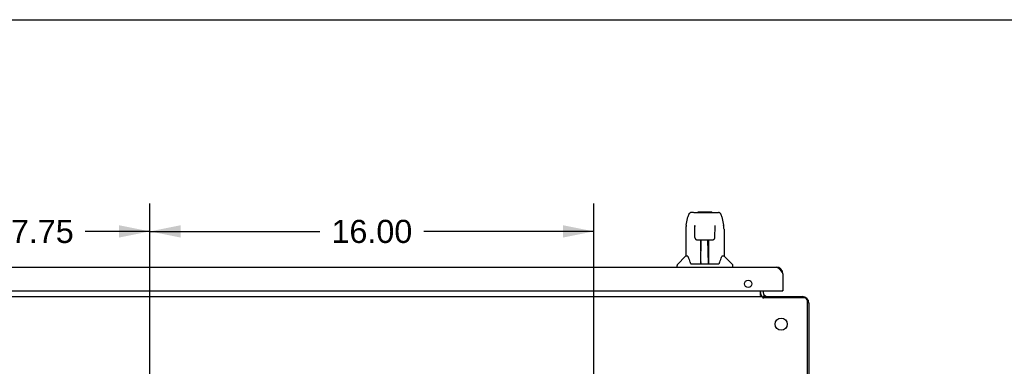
# Model space of a CAD drawing. Header units: inches. Extents: x 0 to 189, y 0 to 122.
# Tile 29 of 35: x 20 to 56, y 110 to 122. Entities that reach past the tile are written whole.
import ezdxf

# ---------------------------------------------------------------- set-up
doc = ezdxf.new("R2010")
doc.units = ezdxf.units.IN
doc.header["$LTSCALE"] = 10.388889
doc.header["$MEASUREMENT"] = 0
doc.layers.get('0').update_dxf_attribs({"linetype": 'CONTINUOUS'})
doc.layers.add('DIMENSIONS', color=7, linetype='CONTINUOUS')
doc.styles.get("Standard").update_dxf_attribs({"font": 'arial.ttf'})
doc.dimstyles.new('DIMSTYLE_1', dxfattribs={"dimtxt": 0.833333, "dimasz": 1.111111, "dimexe": 0.09, "dimexo": 0.07, "dimgap": 0.0375, "dimtad": 0, "dimtih": 1, "dimtoh": 1, "dimzin": 4, "dimdsep": 46, "dimtxsty": 'Standard', "dimblk": '_FILLED', "dimblk1": '_FILLED', "dimblk2": '_FILLED', "dimcen": 0.09, "dimazin": 1, "dimtfac": 1, "dimtdec": 3, "dimtofl": 0, "dimtmove": 0, "dimatfit": 3, "dimldrblk": '_FILLED', "dimfxl": 0, "dimtolj": 1, "dimtzin": 4, "dimarcsym": 0})

# ---------------------------------------------------------------- blocks, each defined once
blk = doc.blocks.new('_FILLED')
at = {"color": 0, "linetype": 'ByBlock'}
blk.add_solid([(0, 0), (-1, 0.2), (-1, -0.2)], dxfattribs=at)
blk = doc.blocks.new('*D24')
at = {"layer": 'DIMENSIONS', "color": 2, "linetype": 'Continuous'}
for p, q in [((17.223, 112.785), (17.223, 115.597)), ((24.971, 102.907), (24.971, 115.597)), ((17.223, 114.597), (19.548, 114.597)), ((24.971, 114.597), (22.646, 114.597))]:
    blk.add_line(p, q, dxfattribs=at)
at = {"layer": 'DIMENSIONS', "color": 2, "linetype": 'Continuous', "xscale": 1.1111111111, "yscale": 1.1111111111, "zscale": 1.1111111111, "rotation": 180}
blk.add_blockref('_FILLED', (17.223, 114.597), dxfattribs=at)
at = {"layer": 'DIMENSIONS', "color": 2, "linetype": 'Continuous', "xscale": 1.1111111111, "yscale": 1.1111111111, "zscale": 1.1111111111}
blk.add_blockref('_FILLED', (24.971, 114.597), dxfattribs=at)
at = {"layer": 'DIMENSIONS', "color": 2, "linetype": 'Continuous', "insert": (21.097, 115.014), "char_height": 0.8333, "width": 2.26456, "attachment_point": 2, "line_spacing_factor": 0.9}
blk.add_mtext('7.75', dxfattribs=at)
blk = doc.blocks.new('*D25')
at = {"layer": 'DIMENSIONS', "color": 2, "linetype": 'Continuous'}
for p, q in [((24.971, 102.907), (24.971, 115.597)), ((40.971, 102.907), (40.971, 115.597)), ((24.971, 114.597), (31.098, 114.597)), ((40.971, 114.597), (34.844, 114.597))]:
    blk.add_line(p, q, dxfattribs=at)
at = {"layer": 'DIMENSIONS', "color": 2, "linetype": 'Continuous', "xscale": 1.1111111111, "yscale": 1.1111111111, "zscale": 1.1111111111, "rotation": 180}
blk.add_blockref('_FILLED', (24.971, 114.597), dxfattribs=at)
at = {"layer": 'DIMENSIONS', "color": 2, "linetype": 'Continuous', "xscale": 1.1111111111, "yscale": 1.1111111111, "zscale": 1.1111111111}
blk.add_blockref('_FILLED', (40.971, 114.597), dxfattribs=at)
at = {"layer": 'DIMENSIONS', "color": 2, "linetype": 'Continuous', "insert": (32.971, 115.014), "char_height": 0.8333, "width": 2.91202, "attachment_point": 2, "line_spacing_factor": 0.9}
blk.add_mtext('16.00', dxfattribs=at)

msp = doc.modelspace()

# ---------------------------------------------------------------- linework, layer by layer
at = {"color": 7, "linetype": 'Continuous'}
for p, q in [((0, 122.222), (188.889, 122.222)), ((44.731, 115.3), (44.711, 115.28)), ((44.731, 115.3), (45.207, 115.3)), ((45.207, 115.3), (45.227, 115.28)), ((44.295, 114.82), (44.36, 115.126)), ((44.565, 115.28), (44.484, 115.28)), ((44.566, 115.28), (45.372, 115.28)), ((44.571, 115.28), (44.569, 115.28)), ((45.369, 115.28), (45.367, 115.28)), ((45.373, 115.28), (45.454, 115.28)), ((45.578, 115.126), (45.643, 114.82)), ((44.28, 114.678), (44.28, 113.706)), ((44.603, 114.768), (44.583, 114.768)), ((44.602, 114.805), (44.602, 114.801)), ((44.602, 114.801), (44.602, 114.797)), ((44.602, 114.797), (44.602, 114.789)), ((44.602, 114.789), (44.602, 114.779)), ((44.604, 114.657), (44.602, 114.779)), ((44.609, 114.374), (44.604, 114.657)), ((45.329, 114.374), (45.336, 114.786)), ((45.355, 114.768), (45.335, 114.768)), ((45.336, 114.794), (45.336, 114.799)), ((45.336, 114.786), (45.336, 114.794)), ((45.658, 114.677), (45.658, 113.706)), ((44.69, 114.296), (44.81, 114.296)), ((44.82, 113.45), (44.835, 114.297)), ((44.827, 113.881), (44.827, 114.297)), ((44.846, 114.297), (45.092, 114.297)), ((45.095, 113.43), (45.08, 114.297)), ((45.111, 113.43), (45.111, 114.297)), ((45.128, 114.296), (45.248, 114.296)), ((44.831, 114.072), (44.827, 114.072)), ((44.83, 114.06), (44.827, 114.06)), ((45.111, 114.072), (45.084, 114.072)), ((45.111, 114.06), (45.084, 114.06)), ((44.274, 113.7), (43.977, 113.402)), ((44.353, 113.706), (44.28, 113.706)), ((45.088, 113.831), (45.111, 113.831)), ((45.111, 113.828), (45.088, 113.828)), ((45.658, 113.706), (45.585, 113.706)), ((45.664, 113.7), (45.961, 113.402)), ((43.965, 113.312), (43.965, 113.374)), ((44.448, 113.453), (44.453, 113.446)), ((44.483, 113.43), (45.455, 113.43)), ((44.821, 113.502), (44.82, 113.476)), ((44.827, 113.43), (44.827, 113.434)), ((45.094, 113.476), (45.094, 113.502)), ((45.973, 113.312), (45.973, 113.374)), ((47.762, 112.458), (47.782, 112.458)), ((47.044, 112.22), (47.073, 112.25)), ((47.073, 112.208), (47.073, 112.254)), ((47.078, 112.255), (47.112, 112.29))]:
    msp.add_line(p, q, dxfattribs=at)
at = {"color": 3, "linetype": 'Continuous'}
for p, q in [((17.845, 113.312), (47.535, 113.312)), ((47.782, 113.065), (47.782, 112.458)), ((17.618, 112.458), (47.762, 112.458)), ((46.969, 112.294), (46.969, 112.458)), ((47.073, 112.458), (47.073, 112.396)), ((18.9, 112.254), (47.042, 112.254)), ((47.042, 112.254), (47.042, 112.222)), ((47.073, 112.254), (48.473, 112.254)), ((48.547, 112.202), (47.092, 112.202)), ((47.109, 112.285), (47.107, 112.283)), ((47.114, 112.291), (47.109, 112.285)), ((47.115, 112.293), (47.114, 112.292)), ((47.114, 112.292), (47.114, 112.291)), ((48.667, 90.426), (48.667, 112.082)), ((48.719, 112.007), (48.719, 90.5))]:
    msp.add_line(p, q, dxfattribs=at)
at = {"color": 7, "linetype": 'Continuous'}
for points in [[(44.484, 115.28), (44.48, 115.28), (44.465, 115.278), (44.45, 115.274), (44.436, 115.267), (44.424, 115.258), (44.413, 115.248), (44.404, 115.237), (44.395, 115.225), (44.388, 115.211), (44.381, 115.197), (44.375, 115.18), (44.369, 115.162), (44.364, 115.141), (44.36, 115.126)], [(45.554, 115.203), (45.548, 115.215), (45.541, 115.227), (45.534, 115.238), (45.526, 115.247), (45.516, 115.256), (45.506, 115.264), (45.494, 115.271), (45.482, 115.276), (45.468, 115.279), (45.454, 115.28)], [(45.578, 115.126), (45.575, 115.138), (45.57, 115.157), (45.565, 115.174), (45.56, 115.189), (45.554, 115.203)], [(44.295, 114.82), (44.289, 114.789), (44.284, 114.746), (44.281, 114.704), (44.28, 114.678)], [(44.601, 114.809), (44.601, 114.809), (44.601, 114.809), (44.601, 114.809), (44.602, 114.808), (44.602, 114.807), (44.602, 114.806), (44.602, 114.805)], [(45.336, 114.799), (45.336, 114.803), (45.336, 114.805), (45.336, 114.806), (45.336, 114.807), (45.337, 114.808), (45.337, 114.809), (45.337, 114.809)], [(45.658, 114.677), (45.657, 114.705), (45.654, 114.747), (45.649, 114.789), (45.643, 114.82)], [(44.609, 114.374), (44.611, 114.362), (44.614, 114.349), (44.619, 114.337), (44.627, 114.326), (44.636, 114.317), (44.646, 114.309), (44.657, 114.303), (44.669, 114.299), (44.681, 114.296), (44.689, 114.296)], [(44.81, 114.296), (44.813, 114.296), (44.822, 114.296), (44.831, 114.297), (44.84, 114.297), (44.846, 114.297)], [(45.092, 114.297), (45.1, 114.297), (45.109, 114.297), (45.117, 114.296), (45.126, 114.296), (45.128, 114.296)], [(45.249, 114.296), (45.258, 114.297), (45.27, 114.299), (45.282, 114.303), (45.293, 114.309), (45.304, 114.318), (45.312, 114.327), (45.319, 114.338), (45.325, 114.35), (45.328, 114.363), (45.329, 114.374)], [(44.35, 113.706), (44.355, 113.696), (44.369, 113.668), (44.384, 113.632), (44.399, 113.59), (44.416, 113.541), (44.43, 113.494)], [(45.508, 113.494), (45.522, 113.539), (45.538, 113.588), (45.553, 113.63), (45.569, 113.667), (45.583, 113.695), (45.588, 113.706)], [(44.43, 113.494), (44.433, 113.486), (44.438, 113.473), (44.443, 113.462), (44.448, 113.453)], [(44.453, 113.446), (44.459, 113.44), (44.466, 113.435), (44.473, 113.431), (44.481, 113.43), (44.483, 113.43)], [(45.455, 113.43), (45.456, 113.43), (45.464, 113.431), (45.472, 113.435), (45.479, 113.439)], [(45.479, 113.439), (45.485, 113.446), (45.49, 113.453)], [(45.49, 113.453), (45.495, 113.462), (45.5, 113.472), (45.505, 113.485), (45.508, 113.494)]]:
    msp.add_lwpolyline(points, dxfattribs=at)
at = {"color": 3, "linetype": 'Continuous'}
for points in [[(47.535, 113.312), (47.545, 113.311), (47.556, 113.31), (47.566, 113.307), (47.576, 113.303), (47.586, 113.299), (47.597, 113.293), (47.607, 113.286), (47.617, 113.279), (47.627, 113.27), (47.638, 113.261), (47.648, 113.251), (47.658, 113.24), (47.669, 113.228), (47.679, 113.215), (47.689, 113.202), (47.699, 113.189), (47.71, 113.174), (47.72, 113.16), (47.73, 113.145), (47.74, 113.129), (47.751, 113.113), (47.761, 113.097), (47.771, 113.081), (47.782, 113.065)], [(46.969, 112.294), (46.971, 112.294), (46.972, 112.294), (46.974, 112.294), (46.976, 112.293), (46.977, 112.293), (46.978, 112.292), (46.98, 112.291), (46.981, 112.29), (46.982, 112.289), (46.984, 112.288), (46.985, 112.286), (46.986, 112.284), (46.988, 112.283), (46.989, 112.281), (46.99, 112.279), (46.991, 112.277), (46.992, 112.275), (46.993, 112.273), (46.995, 112.268)], [(46.995, 112.268), (46.996, 112.266), (46.997, 112.264), (46.999, 112.262), (47, 112.26), (47.001, 112.259), (47.002, 112.257), (47.004, 112.256), (47.005, 112.255), (47.006, 112.255), (47.007, 112.254), (47.009, 112.254), (47.01, 112.254)], [(47.042, 112.222), (47.043, 112.22), (47.045, 112.218), (47.046, 112.217), (47.047, 112.216), (47.049, 112.214), (47.05, 112.214), (47.051, 112.213), (47.051, 112.212), (47.052, 112.211), (47.053, 112.211), (47.054, 112.211), (47.055, 112.211), (47.056, 112.21), (47.056, 112.21), (47.057, 112.21), (47.058, 112.21)], [(47.058, 112.21), (47.06, 112.21), (47.061, 112.21), (47.062, 112.21), (47.064, 112.21), (47.065, 112.21), (47.066, 112.209), (47.068, 112.209), (47.07, 112.209), (47.071, 112.208), (47.073, 112.208), (47.075, 112.208), (47.077, 112.207), (47.078, 112.207), (47.08, 112.206), (47.082, 112.205), (47.084, 112.205), (47.087, 112.204), (47.089, 112.203), (47.092, 112.202)], [(47.101, 112.274), (47.099, 112.272), (47.097, 112.27), (47.094, 112.267), (47.092, 112.265), (47.09, 112.263), (47.087, 112.261), (47.085, 112.259), (47.083, 112.257), (47.08, 112.256), (47.078, 112.255), (47.076, 112.254), (47.075, 112.254), (47.073, 112.254)], [(47.107, 112.283), (47.106, 112.281), (47.104, 112.279), (47.103, 112.277), (47.101, 112.274)], [(47.116, 112.294), (47.116, 112.294), (47.116, 112.294), (47.115, 112.294), (47.115, 112.293)]]:
    msp.add_lwpolyline(points, dxfattribs=at)
for centre, radius in [((46.532, 112.708), 0.133), ((47.719, 111.254), 0.219)]:
    msp.add_circle(centre, radius, dxfattribs=at)
at = {"color": 7, "linetype": 'Continuous'}
for centre, radius, start, end in [((44.288, 113.686), 0.0197, 90, 135), ((45.65, 113.686), 0.0197, 45, 90), ((44.004, 113.374), 0.0394, 135, 180), ((44.839, 113.45), 0.0197, 179, 270), ((44.839, 113.45), 0.0197, 260.739, 269.9232), ((45.075, 113.45), 0.0197, 270, 1), ((45.075, 113.45), 0.0197, 270.0771, 272.6469), ((45.934, 113.374), 0.0394, 0, 45), ((47.216, 112.396), 0.246, 180, 215.3265)]:
    msp.add_arc(centre, radius, start, end, dxfattribs=at)
at = {"color": 3, "linetype": 'Continuous'}
for centre, radius, start, end in [((47.535, 113.065), 0.246, 0, 90), ((47.762, 112.478), 0.02, 270, 360), ((47.216, 112.396), 0.142, 180, 270), ((48.473, 112.007), 0.246, 0, 90), ((48.547, 112.082), 0.12, 0, 90)]:
    msp.add_arc(centre, radius, start, end, dxfattribs=at)
at = {"color": 7, "linetype": 'Continuous'}
for centre, major_axis, start_param, end_param in [((44.819, 113.469), (0.0394, 0), -1.369355, -1.264777), ((45.095, 113.469), (0, 0.0394), -3.447611, -3.141593)]:
    msp.add_ellipse(centre, major_axis=major_axis, ratio=1, start_param=start_param, end_param=end_param, dxfattribs=at)

# ---------------------------------------------------------------- dimensions: what is measured, and where the dimension line sits
at = {"layer": 'DIMENSIONS', "color": 2, "linetype": 'Continuous'}
for base, p1, p2, picture, middle in [((24.971, 114.597), (17.223, 112.715), (24.971, 102.837), '*D24', (21.101, 114.587)), ((40.971, 114.597), (24.971, 102.837), (40.971, 102.837), '*D25', (33.006, 114.593))]:
    dim = msp.add_linear_dim(base=base, p1=p1, p2=p2, text='<>\\P[]', dimstyle='DIMSTYLE_1', dxfattribs=at)
    dim.commit()
    dim.dimension.update_dxf_attribs({"geometry": picture, "text_midpoint": middle, "dimtype": 160})

doc.saveas('drawing.dxf')
